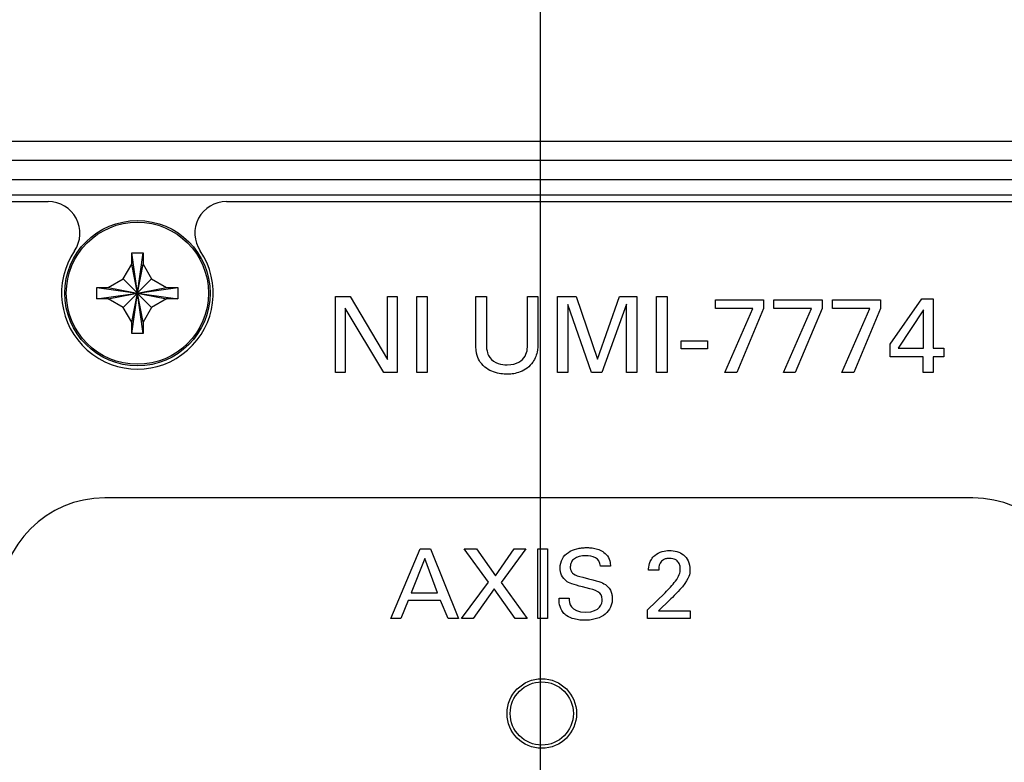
# Model space of a CAD drawing. Header units: inches. Extents: x 0 to 34, y 0 to 22.
# Tile 44 of 89: x 8.6 to 10.1, y 16.4 to 17.6. Entities that reach past the tile are written whole.
import ezdxf

# ---------------------------------------------------------------- set-up
doc = ezdxf.new("R2010")
doc.units = ezdxf.units.IN
doc.header["$LTSCALE"] = 1.87
doc.header["$MEASUREMENT"] = 0
doc.layers.get('0').update_dxf_attribs({"linetype": 'CONTINUOUS'})
doc.layers.add('DATUMCURVES', color=7, linetype='CONTINUOUS')
doc.layers.add('DIMENSIONS', color=7, linetype='CONTINUOUS')
doc.styles.get("Standard").update_dxf_attribs({"font": 'txt', "width": 0.8})
doc.dimstyles.new('DIMSTYLE_1', dxfattribs={"dimtxt": 0.125, "dimasz": 0.18, "dimexe": 0.18, "dimexo": 0.0625, "dimgap": 0.09, "dimtad": 0, "dimtih": 1, "dimtoh": 1, "dimdec": 3, "dimzin": 4, "dimdsep": 46, "dimtxsty": 'STANDARD', "dimblk": '_FILLED', "dimblk1": '_FILLED', "dimblk2": '_FILLED', "dimcen": 0.09, "dimadec": 0, "dimazin": 0, "dimtp": 0.001, "dimtm": 0.001, "dimtfac": 1, "dimtdec": 3, "dimtofl": 0, "dimtmove": 0, "dimatfit": 3, "dimldrblk": '_FILLED', "dimfxl": 1, "dimtolj": 1, "dimtzin": 4, "dimarcsym": 0})

# ---------------------------------------------------------------- blocks, each defined once
blk = doc.blocks.new('*D12')
at = {"layer": 'DIMENSIONS', "color": 2, "linetype": 'CONTINUOUS'}
blk.add_line((12.8132, 15.8742), (12.8132, 18.0661), dxfattribs=at)
at = {"layer": 'DIMENSIONS', "color": 2, "linetype": 'CONTINUOUS', "width": 0.8}
for s, p in [(']', (12.8757, 19.4536)), ('219.28', (12.8757, 18.8536)), ('[', (12.8757, 18.7536)), ('8.633', (12.8757, 18.1286))]:
    blk.add_text(s, height=0.125, rotation=90, dxfattribs=at).set_placement(p)
blk = doc.blocks.new('_FILLED')
at = {"color": 0, "linetype": 'BYBLOCK'}
blk.add_solid([(0, 0), (-1, 0.1736), (-1, -0.1736)], dxfattribs=at)
blk = doc.blocks.new('*D14')
at = {"layer": 'DIMENSIONS', "color": 2, "linetype": 'CONTINUOUS'}
blk.add_line((9.4132, 15.8742), (9.4132, 18.0661), dxfattribs=at)
at = {"layer": 'DIMENSIONS', "color": 2, "linetype": 'CONTINUOUS', "width": 0.8}
for s, p in [(']', (9.4757, 19.4536)), ('132.92', (9.4757, 18.8536)), ('[', (9.4757, 18.7536)), ('5.233', (9.4757, 18.1286))]:
    blk.add_text(s, height=0.125, rotation=90, dxfattribs=at).set_placement(p)
blk = doc.blocks.new('*D15')
at = {"layer": 'DIMENSIONS', "color": 2, "linetype": 'CONTINUOUS'}
blk.add_line((11.1132, 15.8742), (11.1132, 18.0661), dxfattribs=at)
at = {"layer": 'DIMENSIONS', "color": 2, "linetype": 'CONTINUOUS', "width": 0.8}
for s, p in [(']', (11.1757, 19.3536)), ('176.1', (11.1757, 18.8536)), ('[', (11.1757, 18.7536)), ('6.933', (11.1757, 18.1286))]:
    blk.add_text(s, height=0.125, rotation=90, dxfattribs=at).set_placement(p)
blk = doc.blocks.new('*D36')
at = {"layer": 'DIMENSIONS', "color": 2, "linetype": 'CONTINUOUS'}
blk.add_line((13.8752, 17.3773), (13.8752, 18.0661), dxfattribs=at)
at = {"layer": 'DIMENSIONS', "color": 2, "linetype": 'CONTINUOUS', "width": 0.8}
for s, p in [(']', (13.9377, 19.4536)), ('246.25', (13.9377, 18.8536)), ('[', (13.9377, 18.7536)), ('9.695', (13.9377, 18.1286))]:
    blk.add_text(s, height=0.125, rotation=90, dxfattribs=at).set_placement(p)

msp = doc.modelspace()

# ---------------------------------------------------------------- linework, layer by layer
at = {"color": 7, "linetype": 'CONTINUOUS'}
for p, q in [((13.7752, 17.3786), (3.7752, 17.3786)), ((13.7752, 17.3486), (3.7752, 17.3486)), ((3.7752, 17.3186), (13.7752, 17.3186)), ((13.7652, 17.2936), (3.7852, 17.2936)), ((4.5462, 17.2836), (8.6342, 17.2836)), ((8.9162, 17.2836), (13.0042, 17.2836)), ((8.7662, 17.1846), (8.7662, 17.2026)), ((8.7662, 17.0746), (8.7842, 17.2026)), ((8.7842, 17.0746), (8.7662, 17.2026)), ((8.7662, 17.2026), (8.7842, 17.2026)), ((8.7842, 17.2026), (8.7842, 17.1846)), ((8.7527, 17.1612), (8.7662, 17.1846)), ((8.7662, 17.0926), (8.7842, 17.1846)), ((8.7842, 17.0926), (8.7662, 17.1846)), ((8.7842, 17.1846), (8.7977, 17.1612)), ((8.7292, 17.1476), (8.7527, 17.1612)), ((8.7527, 17.1161), (8.7977, 17.1612)), ((8.7977, 17.1161), (8.7527, 17.1612)), ((8.7977, 17.1612), (8.8212, 17.1476)), ((8.7112, 17.1296), (8.7112, 17.1476)), ((8.7112, 17.1296), (8.8392, 17.1476)), ((8.7112, 17.1476), (8.7292, 17.1476)), ((8.7112, 17.1476), (8.8392, 17.1296)), ((8.7292, 17.1296), (8.8212, 17.1476)), ((8.7292, 17.1476), (8.8212, 17.1296)), ((8.8212, 17.1476), (8.8392, 17.1476)), ((8.8392, 17.1476), (8.8392, 17.1296)), ((8.7292, 17.1296), (8.7112, 17.1296)), ((8.7527, 17.1161), (8.7292, 17.1296)), ((8.8212, 17.1296), (8.7977, 17.1161)), ((8.8392, 17.1296), (8.8212, 17.1296)), ((8.7662, 17.0926), (8.7527, 17.1161)), ((8.7977, 17.1161), (8.7842, 17.0926)), ((8.7662, 17.0746), (8.7662, 17.0926)), ((8.7842, 17.0926), (8.7842, 17.0746)), ((8.7842, 17.0746), (8.7662, 17.0746))]:
    msp.add_line(p, q, dxfattribs=at)
for centre, radius in [((8.7752, 17.1386), 0.115), ((8.7752, 17.1386), 0.1125), ((9.4152, 16.4736), 0.055), ((9.4152, 16.4736), 0.05)]:
    msp.add_circle(centre, radius, dxfattribs=at)
for centre, radius, start, end in [((8.6342, 17.2336), 0.05, 326.0255, 90), ((8.9162, 17.2336), 0.05, 90, 213.9745), ((8.7752, 17.1386), 0.12, 146.0255, 33.9745)]:
    msp.add_arc(centre, radius, start, end, dxfattribs=at)
at = {"layer": 'DATUMCURVES', "color": 40, "linetype": 'CONTINUOUS'}
for points in [[(9.0888, 17.1333, 0.334), (9.0888, 17.1333, 0.334), (9.112, 17.1333, 0.334), (9.112, 17.1333, 0.334)], [(9.0888, 17.0129, 0.334), (9.0888, 17.0129, 0.334), (9.0888, 17.1333, 0.334), (9.0888, 17.1333, 0.334)], [(9.112, 17.1333, 0.334), (9.112, 17.1333, 0.334), (9.1711, 17.0338, 0.334), (9.1711, 17.0338, 0.334)], [(9.1711, 17.0338, 0.334), (9.1711, 17.0338, 0.334), (9.1711, 17.1333, 0.334), (9.1711, 17.1333, 0.334)], [(9.1711, 17.1333, 0.334), (9.1711, 17.1333, 0.334), (9.1865, 17.1333, 0.334), (9.1865, 17.1333, 0.334)], [(9.1865, 17.1333, 0.334), (9.1865, 17.1333, 0.334), (9.1865, 17.0129, 0.334), (9.1865, 17.0129, 0.334)], [(9.2173, 17.1333, 0.334), (9.2173, 17.1333, 0.334), (9.234, 17.1333, 0.334), (9.234, 17.1333, 0.334)], [(9.2173, 17.0129, 0.334), (9.2173, 17.0129, 0.334), (9.2173, 17.1333, 0.334), (9.2173, 17.1333, 0.334)], [(9.234, 17.1333, 0.334), (9.234, 17.1333, 0.334), (9.234, 17.0129, 0.334), (9.234, 17.0129, 0.334)], [(9.3108, 17.0599, 0.334), (9.3108, 17.0599, 0.334), (9.3108, 17.1333, 0.334), (9.3108, 17.1333, 0.334)], [(9.3108, 17.1333, 0.334), (9.3108, 17.1333, 0.334), (9.3275, 17.1333, 0.334), (9.3275, 17.1333, 0.334)], [(9.3275, 17.1333, 0.334), (9.3275, 17.1333, 0.334), (9.3275, 17.0588, 0.334), (9.3275, 17.0588, 0.334)], [(9.3928, 17.0594, 0.334), (9.3928, 17.0594, 0.334), (9.3928, 17.1333, 0.334), (9.3928, 17.1333, 0.334)], [(9.3928, 17.1333, 0.334), (9.3928, 17.1333, 0.334), (9.409, 17.1333, 0.334), (9.409, 17.1333, 0.334)], [(9.409, 17.1333, 0.334), (9.409, 17.1333, 0.334), (9.409, 17.0591, 0.334), (9.409, 17.0591, 0.334)], [(9.44, 17.1333, 0.334), (9.44, 17.1333, 0.334), (9.4695, 17.1333, 0.334), (9.4695, 17.1333, 0.334)], [(9.44, 17.0129, 0.334), (9.44, 17.0129, 0.334), (9.44, 17.1333, 0.334), (9.44, 17.1333, 0.334)], [(9.4695, 17.1333, 0.334), (9.4695, 17.1333, 0.334), (9.5035, 17.0341, 0.334), (9.5035, 17.0341, 0.334)], [(9.5035, 17.0341, 0.334), (9.5035, 17.0341, 0.334), (9.5383, 17.1333, 0.334), (9.5383, 17.1333, 0.334)], [(9.5383, 17.1333, 0.334), (9.5383, 17.1333, 0.334), (9.5658, 17.1333, 0.334), (9.5658, 17.1333, 0.334)], [(9.5658, 17.1333, 0.334), (9.5658, 17.1333, 0.334), (9.5658, 17.0129, 0.334), (9.5658, 17.0129, 0.334)], [(9.597, 17.1333, 0.334), (9.597, 17.1333, 0.334), (9.6137, 17.1333, 0.334), (9.6137, 17.1333, 0.334)], [(9.597, 17.0129, 0.334), (9.597, 17.0129, 0.334), (9.597, 17.1333, 0.334), (9.597, 17.1333, 0.334)], [(9.6137, 17.1333, 0.334), (9.6137, 17.1333, 0.334), (9.6137, 17.0129, 0.334), (9.6137, 17.0129, 0.334)], [(9.69, 17.1283, 0.334), (9.69, 17.1283, 0.334), (9.7661, 17.1283, 0.334), (9.7661, 17.1283, 0.334)], [(9.69, 17.1144, 0.334), (9.69, 17.1144, 0.334), (9.69, 17.1283, 0.334), (9.69, 17.1283, 0.334)], [(9.7661, 17.1283, 0.334), (9.7661, 17.1283, 0.334), (9.7661, 17.1143, 0.334), (9.7661, 17.1143, 0.334)], [(9.7827, 17.1283, 0.334), (9.7827, 17.1283, 0.334), (9.8588, 17.1283, 0.334), (9.8588, 17.1283, 0.334)], [(9.7827, 17.1144, 0.334), (9.7827, 17.1144, 0.334), (9.7827, 17.1283, 0.334), (9.7827, 17.1283, 0.334)], [(9.8588, 17.1283, 0.334), (9.8588, 17.1283, 0.334), (9.8588, 17.1143, 0.334), (9.8588, 17.1143, 0.334)], [(9.8753, 17.1283, 0.334), (9.8753, 17.1283, 0.334), (9.9515, 17.1283, 0.334), (9.9515, 17.1283, 0.334)], [(9.8753, 17.1144, 0.334), (9.8753, 17.1144, 0.334), (9.8753, 17.1283, 0.334), (9.8753, 17.1283, 0.334)], [(9.9515, 17.1283, 0.334), (9.9515, 17.1283, 0.334), (9.9515, 17.1143, 0.334), (9.9515, 17.1143, 0.334)], [(9.9668, 17.0578, 0.334), (9.9668, 17.0578, 0.334), (10.0168, 17.1298, 0.334), (10.0168, 17.1298, 0.334)], [(10.0168, 17.1298, 0.334), (10.0168, 17.1298, 0.334), (10.0348, 17.1298, 0.334), (10.0348, 17.1298, 0.334)], [(10.0348, 17.1298, 0.334), (10.0348, 17.1298, 0.334), (10.0348, 17.0514, 0.334), (10.0348, 17.0514, 0.334)], [(9.1652, 17.0129, 0.334), (9.1652, 17.0129, 0.334), (9.104, 17.1151, 0.334), (9.104, 17.1151, 0.334)], [(9.104, 17.1151, 0.334), (9.104, 17.1151, 0.334), (9.104, 17.0129, 0.334), (9.104, 17.0129, 0.334)], [(9.4941, 17.0129, 0.334), (9.4941, 17.0129, 0.334), (9.4562, 17.1206, 0.334), (9.4562, 17.1206, 0.334)], [(9.4562, 17.1206, 0.334), (9.4562, 17.1206, 0.334), (9.4562, 17.0129, 0.334), (9.4562, 17.0129, 0.334)], [(9.5495, 17.1213, 0.334), (9.5495, 17.1213, 0.334), (9.51, 17.0129, 0.334), (9.51, 17.0129, 0.334)], [(9.5495, 17.0129, 0.334), (9.5495, 17.0129, 0.334), (9.5495, 17.1213, 0.334), (9.5495, 17.1213, 0.334)], [(9.7493, 17.1144, 0.334), (9.7493, 17.1144, 0.334), (9.69, 17.1144, 0.334), (9.69, 17.1144, 0.334)], [(9.705, 17.0129, 0.334), (9.705, 17.0129, 0.334), (9.7493, 17.1144, 0.334), (9.7493, 17.1144, 0.334)], [(9.7661, 17.1143, 0.334), (9.7661, 17.1143, 0.334), (9.7238, 17.0129, 0.334), (9.7238, 17.0129, 0.334)], [(9.842, 17.1144, 0.334), (9.842, 17.1144, 0.334), (9.7827, 17.1144, 0.334), (9.7827, 17.1144, 0.334)], [(9.7977, 17.0129, 0.334), (9.7977, 17.0129, 0.334), (9.842, 17.1144, 0.334), (9.842, 17.1144, 0.334)], [(9.8588, 17.1143, 0.334), (9.8588, 17.1143, 0.334), (9.8165, 17.0129, 0.334), (9.8165, 17.0129, 0.334)], [(9.9346, 17.1144, 0.334), (9.9346, 17.1144, 0.334), (9.8753, 17.1144, 0.334), (9.8753, 17.1144, 0.334)], [(9.8903, 17.0129, 0.334), (9.8903, 17.0129, 0.334), (9.9346, 17.1144, 0.334), (9.9346, 17.1144, 0.334)], [(9.9515, 17.1143, 0.334), (9.9515, 17.1143, 0.334), (9.9091, 17.0129, 0.334), (9.9091, 17.0129, 0.334)], [(10.0193, 17.1123, 0.334), (10.0193, 17.1123, 0.334), (9.9795, 17.0514, 0.334), (9.9795, 17.0514, 0.334)], [(10.0193, 17.0514, 0.334), (10.0193, 17.0514, 0.334), (10.0193, 17.1123, 0.334), (10.0193, 17.1123, 0.334)], [(9.3275, 17.0588, 0.334), (9.3275, 17.0459, 0.334), (9.3303, 17.0406, 0.334), (9.3328, 17.0371, 0.334)], [(9.6357, 17.0631, 0.334), (9.6357, 17.0631, 0.334), (9.6775, 17.0631, 0.334), (9.6775, 17.0631, 0.334)], [(9.6357, 17.0504, 0.334), (9.6357, 17.0504, 0.334), (9.6357, 17.0631, 0.334), (9.6357, 17.0631, 0.334)], [(9.6775, 17.0504, 0.334), (9.6775, 17.0504, 0.334), (9.6357, 17.0504, 0.334), (9.6357, 17.0504, 0.334)], [(9.6775, 17.0631, 0.334), (9.6775, 17.0631, 0.334), (9.6775, 17.0504, 0.334), (9.6775, 17.0504, 0.334)], [(9.9668, 17.0379, 0.334), (9.9668, 17.0379, 0.334), (9.9668, 17.0578, 0.334), (9.9668, 17.0578, 0.334)], [(9.9795, 17.0514, 0.334), (9.9795, 17.0514, 0.334), (10.0193, 17.0514, 0.334), (10.0193, 17.0514, 0.334)], [(10.0348, 17.0514, 0.334), (10.0348, 17.0514, 0.334), (10.0516, 17.0514, 0.334), (10.0516, 17.0514, 0.334)], [(10.0516, 17.0514, 0.334), (10.0516, 17.0514, 0.334), (10.0516, 17.0379, 0.334), (10.0516, 17.0379, 0.334)], [(10.0188, 17.0379, 0.334), (10.0188, 17.0379, 0.334), (9.9668, 17.0379, 0.334), (9.9668, 17.0379, 0.334)], [(10.0188, 17.0129, 0.334), (10.0188, 17.0129, 0.334), (10.0188, 17.0379, 0.334), (10.0188, 17.0379, 0.334)], [(10.0516, 17.0379, 0.334), (10.0516, 17.0379, 0.334), (10.0348, 17.0379, 0.334), (10.0348, 17.0379, 0.334)], [(10.0348, 17.0379, 0.334), (10.0348, 17.0379, 0.334), (10.0348, 17.0129, 0.334), (10.0348, 17.0129, 0.334)], [(9.104, 17.0129, 0.334), (9.104, 17.0129, 0.334), (9.0888, 17.0129, 0.334), (9.0888, 17.0129, 0.334)], [(9.1865, 17.0129, 0.334), (9.1865, 17.0129, 0.334), (9.1652, 17.0129, 0.334), (9.1652, 17.0129, 0.334)], [(9.234, 17.0129, 0.334), (9.234, 17.0129, 0.334), (9.2173, 17.0129, 0.334), (9.2173, 17.0129, 0.334)], [(9.4562, 17.0129, 0.334), (9.4562, 17.0129, 0.334), (9.44, 17.0129, 0.334), (9.44, 17.0129, 0.334)], [(9.51, 17.0129, 0.334), (9.51, 17.0129, 0.334), (9.4941, 17.0129, 0.334), (9.4941, 17.0129, 0.334)], [(9.5658, 17.0129, 0.334), (9.5658, 17.0129, 0.334), (9.5495, 17.0129, 0.334), (9.5495, 17.0129, 0.334)], [(9.6137, 17.0129, 0.334), (9.6137, 17.0129, 0.334), (9.597, 17.0129, 0.334), (9.597, 17.0129, 0.334)], [(9.7238, 17.0129, 0.334), (9.7238, 17.0129, 0.334), (9.705, 17.0129, 0.334), (9.705, 17.0129, 0.334)], [(9.8165, 17.0129, 0.334), (9.8165, 17.0129, 0.334), (9.7977, 17.0129, 0.334), (9.7977, 17.0129, 0.334)], [(9.9091, 17.0129, 0.334), (9.9091, 17.0129, 0.334), (9.8903, 17.0129, 0.334), (9.8903, 17.0129, 0.334)], [(10.0348, 17.0129, 0.334), (10.0348, 17.0129, 0.334), (10.0188, 17.0129, 0.334), (10.0188, 17.0129, 0.334)], [(8.7234, 16.8148, 0.334), (8.6321, 16.8148, 0.334), (8.5574, 16.7401, 0.334), (8.5574, 16.6488, 0.334)], [(10.0974, 16.8148, 0.334), (10.0974, 16.8148, 0.334), (8.7234, 16.8148, 0.334), (8.7234, 16.8148, 0.334)], [(10.2634, 16.6488, 0.334), (10.2634, 16.7401, 0.334), (10.1887, 16.8148, 0.334), (10.0974, 16.8148, 0.334)], [(9.1762, 16.6237, 0.334), (9.1762, 16.6237, 0.334), (9.2226, 16.734, 0.334), (9.2226, 16.734, 0.334)], [(9.2226, 16.734, 0.334), (9.2226, 16.734, 0.334), (9.239, 16.734, 0.334), (9.239, 16.734, 0.334)], [(9.239, 16.734, 0.334), (9.239, 16.734, 0.334), (9.2836, 16.6237, 0.334), (9.2836, 16.6237, 0.334)], [(9.3308, 16.6815, 0.334), (9.3308, 16.6815, 0.334), (9.2926, 16.734, 0.334), (9.2926, 16.734, 0.334)], [(9.2926, 16.734, 0.334), (9.2926, 16.734, 0.334), (9.3121, 16.734, 0.334), (9.3121, 16.734, 0.334)], [(9.3121, 16.734, 0.334), (9.3121, 16.734, 0.334), (9.3419, 16.6915, 0.334), (9.3419, 16.6915, 0.334)], [(9.3419, 16.6915, 0.334), (9.3419, 16.6915, 0.334), (9.3717, 16.734, 0.334), (9.3717, 16.734, 0.334)], [(9.3902, 16.734, 0.334), (9.3902, 16.734, 0.334), (9.3509, 16.6811, 0.334), (9.3509, 16.6811, 0.334)], [(9.3717, 16.734, 0.334), (9.3717, 16.734, 0.334), (9.3902, 16.734, 0.334), (9.3902, 16.734, 0.334)], [(9.4088, 16.734, 0.334), (9.4088, 16.734, 0.334), (9.4241, 16.734, 0.334), (9.4241, 16.734, 0.334)], [(9.4088, 16.6237, 0.334), (9.4088, 16.6237, 0.334), (9.4088, 16.734, 0.334), (9.4088, 16.734, 0.334)], [(9.4241, 16.734, 0.334), (9.4241, 16.734, 0.334), (9.4241, 16.6237, 0.334), (9.4241, 16.6237, 0.334)], [(9.2301, 16.7189, 0.334), (9.2301, 16.7189, 0.334), (9.2087, 16.6648, 0.334), (9.2087, 16.6648, 0.334)], [(9.2504, 16.6648, 0.334), (9.2504, 16.6648, 0.334), (9.2301, 16.7189, 0.334), (9.2301, 16.7189, 0.334)], [(9.5239, 16.7065, 0.334), (9.5239, 16.7065, 0.334), (9.508, 16.7065, 0.334), (9.508, 16.7065, 0.334)], [(9.6003, 16.7006, 0.334), (9.6003, 16.7006, 0.334), (9.5842, 16.7006, 0.334), (9.5842, 16.7006, 0.334)], [(9.6496, 16.7006, 0.334), (9.6496, 16.6938, 0.334), (9.6491, 16.6886, 0.334), (9.6377, 16.6741, 0.334)], [(9.288, 16.6237, 0.334), (9.288, 16.6237, 0.334), (9.3308, 16.6815, 0.334), (9.3308, 16.6815, 0.334)], [(9.3509, 16.6811, 0.334), (9.3509, 16.6811, 0.334), (9.3922, 16.6237, 0.334), (9.3922, 16.6237, 0.334)], [(9.4802, 16.6891, 0.334), (9.5065, 16.6824, 0.334), (9.5094, 16.6818, 0.334), (9.5158, 16.6775, 0.334)], [(9.2087, 16.6648, 0.334), (9.2087, 16.6648, 0.334), (9.2504, 16.6648, 0.334), (9.2504, 16.6648, 0.334)], [(9.3401, 16.6711, 0.334), (9.3401, 16.6711, 0.334), (9.3065, 16.6237, 0.334), (9.3065, 16.6237, 0.334)], [(9.3729, 16.6237, 0.334), (9.3729, 16.6237, 0.334), (9.3401, 16.6711, 0.334), (9.3401, 16.6711, 0.334)], [(9.5109, 16.6538, 0.334), (9.5109, 16.6662, 0.334), (9.501, 16.6686, 0.334), (9.4855, 16.6724, 0.334)], [(9.5827, 16.6376, 0.334), (9.5827, 16.6376, 0.334), (9.6103, 16.6648, 0.334), (9.6103, 16.6648, 0.334)], [(9.6377, 16.6741, 0.334), (9.6346, 16.6703, 0.334), (9.6212, 16.6564, 0.334), (9.6181, 16.6533, 0.334)], [(9.2038, 16.6524, 0.334), (9.2038, 16.6524, 0.334), (9.1919, 16.6237, 0.334), (9.1919, 16.6237, 0.334)], [(9.255, 16.6524, 0.334), (9.255, 16.6524, 0.334), (9.2038, 16.6524, 0.334), (9.2038, 16.6524, 0.334)], [(9.2669, 16.6237, 0.334), (9.2669, 16.6237, 0.334), (9.255, 16.6524, 0.334), (9.255, 16.6524, 0.334)], [(9.449, 16.6336, 0.334), (9.4428, 16.6417, 0.334), (9.4426, 16.6506, 0.334), (9.4426, 16.6559, 0.334)], [(9.4426, 16.6559, 0.334), (9.4426, 16.6559, 0.334), (9.4585, 16.6559, 0.334), (9.4585, 16.6559, 0.334)], [(9.4585, 16.6559, 0.334), (9.4588, 16.6483, 0.334), (9.4597, 16.6341, 0.334), (9.4851, 16.6341, 0.334)], [(9.4851, 16.6341, 0.334), (9.508, 16.6341, 0.334), (9.5109, 16.6483, 0.334), (9.5109, 16.6538, 0.334)], [(9.6181, 16.6533, 0.334), (9.6181, 16.6533, 0.334), (9.5997, 16.6358, 0.334), (9.5997, 16.6358, 0.334)], [(9.4547, 16.6283, 0.334), (9.4526, 16.6298, 0.334), (9.4506, 16.6315, 0.334), (9.449, 16.6336, 0.334)], [(9.5827, 16.6237, 0.334), (9.5827, 16.6237, 0.334), (9.5827, 16.6376, 0.334), (9.5827, 16.6376, 0.334)], [(9.5997, 16.6358, 0.334), (9.5997, 16.6358, 0.334), (9.6499, 16.6358, 0.334), (9.6499, 16.6358, 0.334)], [(9.6499, 16.6358, 0.334), (9.6499, 16.6358, 0.334), (9.6499, 16.6237, 0.334), (9.6499, 16.6237, 0.334)], [(9.1919, 16.6237, 0.334), (9.1919, 16.6237, 0.334), (9.1762, 16.6237, 0.334), (9.1762, 16.6237, 0.334)], [(9.2836, 16.6237, 0.334), (9.2836, 16.6237, 0.334), (9.2669, 16.6237, 0.334), (9.2669, 16.6237, 0.334)], [(9.3065, 16.6237, 0.334), (9.3065, 16.6237, 0.334), (9.288, 16.6237, 0.334), (9.288, 16.6237, 0.334)], [(9.3922, 16.6237, 0.334), (9.3922, 16.6237, 0.334), (9.3729, 16.6237, 0.334), (9.3729, 16.6237, 0.334)], [(9.4241, 16.6237, 0.334), (9.4241, 16.6237, 0.334), (9.4088, 16.6237, 0.334), (9.4088, 16.6237, 0.334)], [(9.6499, 16.6237, 0.334), (9.6499, 16.6237, 0.334), (9.5827, 16.6237, 0.334), (9.5827, 16.6237, 0.334)]]:
    msp.add_open_spline(points, degree=3, dxfattribs=at)
for points, knots in [([(9.409, 17.0591, 0.334), (9.409, 17.0558, 0.334), (9.4089, 17.0483, 0.334), (9.4053, 17.0363, 0.334), (9.3991, 17.026, 0.334), (9.3894, 17.0175, 0.334), (9.3785, 17.0128, 0.334), (9.3679, 17.0106, 0.334), (9.3594, 17.0103, 0.334), (9.3509, 17.0108, 0.334), (9.339, 17.0135, 0.334), (9.3273, 17.0192, 0.334), (9.3164, 17.0297, 0.334), (9.3108, 17.0419, 0.334), (9.3108, 17.0599, 0.334)], [0, 0, 0, 0, 0.114258, 0.171386, 0.228515, 0.298842, 0.369169, 0.439496, 0.509823, 0.601834, 0.693846, 0.785857, 0.877868, 1, 1, 1, 1]), ([(9.3328, 17.0371, 0.334), (9.3403, 17.0271, 0.334), (9.3627, 17.0236, 0.334), (9.3805, 17.0285, 0.334), (9.3929, 17.0423, 0.334), (9.3928, 17.0551, 0.334), (9.3928, 17.0594, 0.334)], [0, 0, 0, 0, 0.20398, 0.402985, 0.60199, 1, 1, 1, 1]), ([(9.4855, 16.6724, 0.334), (9.4687, 16.6766, 0.334), (9.4549, 16.6803, 0.334), (9.4453, 16.6925, 0.334), (9.4433, 16.7062, 0.334), (9.4468, 16.7192, 0.334), (9.4567, 16.7291, 0.334), (9.4681, 16.734, 0.334), (9.4784, 16.7358, 0.334), (9.485, 16.7362, 0.334), (9.4925, 16.736, 0.334), (9.4982, 16.7351, 0.334), (9.5011, 16.7343, 0.334)], [0, 0, 0, 0, 0.11977, 0.215383, 0.310996, 0.45744, 0.603884, 0.750328, 0.82355, 0.896772, 0.948386, 1, 1, 1, 1]), ([(9.508, 16.7065, 0.334), (9.5076, 16.7134, 0.334), (9.5015, 16.7218, 0.334), (9.4819, 16.7245, 0.334), (9.4679, 16.7207, 0.334), (9.4615, 16.7133, 0.334), (9.4602, 16.7075, 0.334), (9.4603, 16.7044, 0.334), (9.4604, 16.7039, 0.334)], [0, 0, 0, 0, 0.201853, 0.403706, 0.68783, 0.829892, 0.971954, 1, 1, 1, 1]), ([(9.5011, 16.7343, 0.334), (9.5039, 16.7336, 0.334), (9.5097, 16.7315, 0.334), (9.5188, 16.7248, 0.334), (9.5235, 16.7147, 0.334), (9.5237, 16.7088, 0.334), (9.5239, 16.7065, 0.334)], [0, 0, 0, 0, 0.209236, 0.418473, 0.709236, 1, 1, 1, 1]), ([(9.5842, 16.7006, 0.334), (9.5843, 16.7031, 0.334), (9.5846, 16.7089, 0.334), (9.5882, 16.7175, 0.334), (9.5948, 16.7254, 0.334), (9.606, 16.7308, 0.334), (9.6223, 16.7322, 0.334), (9.6411, 16.7273, 0.334), (9.6496, 16.7119, 0.334), (9.6496, 16.7006, 0.334)], [0, 0, 0, 0, 0.134783, 0.202175, 0.269566, 0.376603, 0.483639, 0.74182, 1, 1, 1, 1]), ([(9.6049, 16.7145, 0.334), (9.6039, 16.7135, 0.334), (9.6003, 16.7084, 0.334), (9.6003, 16.7025, 0.334), (9.6003, 16.7006, 0.334)], [0, 0, 0, 0, 0.214286, 1, 1, 1, 1]), ([(9.6103, 16.6648, 0.334), (9.6132, 16.6676, 0.334), (9.619, 16.6734, 0.334), (9.628, 16.6842, 0.334), (9.6337, 16.694, 0.334), (9.6347, 16.6997, 0.334), (9.6343, 16.7065, 0.334), (9.6321, 16.7125, 0.334), (9.6274, 16.7175, 0.334), (9.6192, 16.7194, 0.334), (9.6116, 16.7186, 0.334), (9.6076, 16.7169, 0.334), (9.6057, 16.7153, 0.334), (9.6049, 16.7145, 0.334)], [0, 0, 0, 0, 0.125332, 0.250665, 0.414067, 0.577469, 0.652529, 0.727589, 0.802648, 0.877708, 0.919746, 0.961784, 1, 1, 1, 1]), ([(9.4604, 16.7039, 0.334), (9.4605, 16.7022, 0.334), (9.4614, 16.6985, 0.334), (9.466, 16.6932, 0.334), (9.4735, 16.6907, 0.334), (9.4802, 16.6891, 0.334)], [0, 0, 0, 0, 0.205882, 0.470588, 1, 1, 1, 1]), ([(9.5158, 16.6775, 0.334), (9.5209, 16.6741, 0.334), (9.525, 16.6676, 0.334), (9.5267, 16.6596, 0.334), (9.5269, 16.6537, 0.334), (9.5263, 16.6484, 0.334), (9.5235, 16.6395, 0.334), (9.5165, 16.6304, 0.334), (9.5052, 16.6242, 0.334), (9.4933, 16.6216, 0.334), (9.4852, 16.621, 0.334), (9.4759, 16.6213, 0.334), (9.4654, 16.623, 0.334), (9.4582, 16.6259, 0.334), (9.4547, 16.6283, 0.334)], [0, 0, 0, 0, 0.079394, 0.119091, 0.158788, 0.243461, 0.328135, 0.497481, 0.666828, 0.751502, 0.836175, 0.886583, 0.93699, 1, 1, 1, 1])]:
    msp.add_open_spline(points, degree=3, knots=knots, dxfattribs=at)

# ---------------------------------------------------------------- dimensions: what is measured, and where the dimension line sits
at = {"layer": 'DIMENSIONS', "color": 2, "linetype": 'CONTINUOUS'}
for feature_location, offset, origin, picture, middle in [((12.8132, 15.8742), (0, 2.192), (4.1802, 15.8117), '*D12', (12.8132, 18.8411)), ((9.4132, 15.8742), (0, 2.192), (4.1802, 15.8117), '*D14', (9.4132, 18.8411)), ((13.8752, 17.3773), (0, 0.6888), (4.1802, 17.3148), '*D36', (13.8752, 18.8411)), ((11.1132, 15.8742), (0, 2.192), (4.1802, 15.8117), '*D15', (11.1132, 18.7911))]:
    dim = msp.add_ordinate_dim(feature_location=feature_location, offset=offset, dtype=1, origin=origin, dimstyle='DIMSTYLE_1', dxfattribs=at)
    dim.commit()
    dim.dimension.update_dxf_attribs({"geometry": picture, "text_midpoint": middle})

doc.saveas('drawing.dxf')
